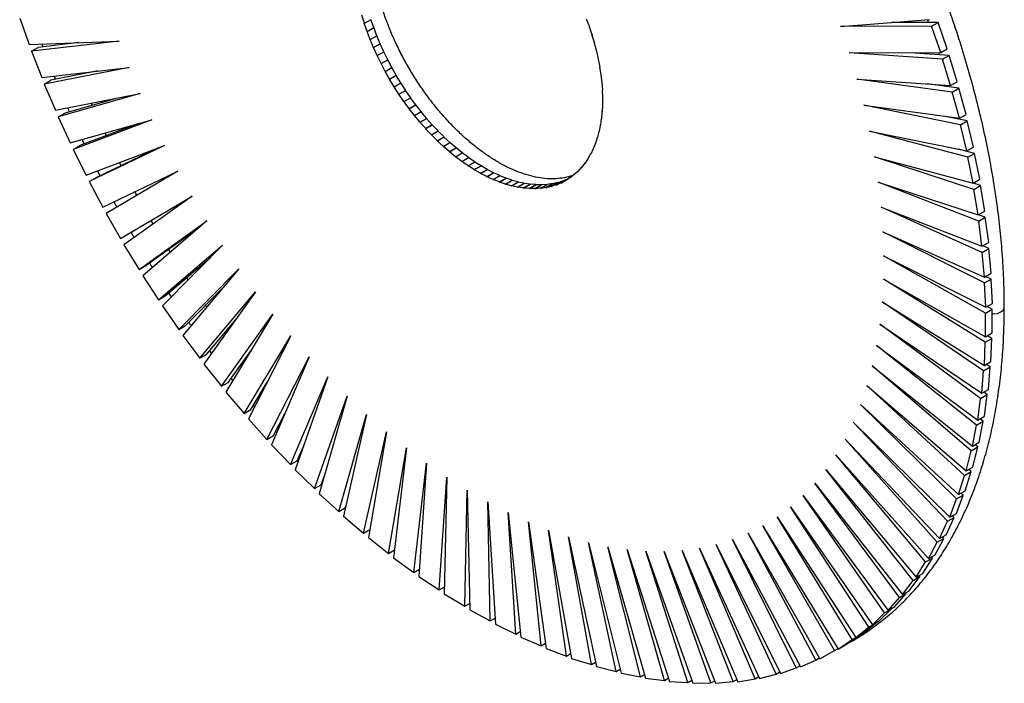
# Paper-space layout '_Isométrica' of a CAD drawing. Header units: millimetres. Extents: x -111 to 109, y -141 to 139.
# Tile 1 of 2: x -100 to 109, y -141 to 0. Entities that reach past the tile are written whole.
import ezdxf

# ---------------------------------------------------------------- set-up
doc = ezdxf.new("R2010")
doc.units = ezdxf.units.MM

psp = doc.layouts.new('_Isométrica')

# ---------------------------------------------------------------- linework, layer by layer
at = {"color": 7, "linetype": 'Continuous', "lineweight": 25}
for p, q in [((-100.28, 0.06), (-98.25, -5.52)), ((-27.17, -1.02), (-27.74, 0.7)), ((-27.21, -1.02), (-27.17, -1.02)), ((-26.58, -2.74), (-27.21, -1.02)), ((-27.17, -1.02), (-25.76, -0.21)), ((-26.58, -2.74), (-25.16, -1.93)), ((-25.16, -1.93), (-25.79, -0.22)), ((-24.51, -3.65), (-25.19, -1.94)), ((19.89, -0.07), (20.55, -1.79)), ((20.52, -1.79), (20.54, -1.78)), ((20.52, -1.79), (21.12, -3.51)), ((20.55, -1.79), (20.52, -1.79)), ((73.83, -1.68), (92.71, -0.24)), ((93.13, -1.65), (73.83, -1.68)), ((94.54, -0.83), (84.74, -0.85)), ((92.3, -0.27), (92.5, -0.83)), ((93.13, -1.65), (94.54, -0.83)), ((95.07, -7.23), (93.13, -1.65)), ((96.48, -6.42), (94.54, -0.83)), ((-26.61, -2.75), (-26.58, -2.74)), ((-25.92, -4.46), (-26.61, -2.75)), ((-25.92, -4.46), (-24.51, -3.65)), ((-23.79, -5.36), (-24.53, -3.66)), ((21.09, -3.51), (21.11, -3.5)), ((21.09, -3.51), (21.62, -5.23)), ((21.12, -3.51), (21.09, -3.51)), ((-98.25, -5.52), (-79.2, -4.78)), ((-79.2, -4.78), (-97.8, -6.93)), ((-97.8, -6.93), (-96.39, -6.12)), ((-87.72, -5.12), (-96.39, -6.12)), ((-95.57, -5.42), (-95.35, -6)), ((-90.23, -5.41), (-90.31, -5.22)), ((-25.95, -4.47), (-25.92, -4.46)), ((-25.21, -6.17), (-25.95, -4.47)), ((-25.23, -6.18), (-25.21, -6.17)), ((-24.44, -7.87), (-25.23, -6.18)), ((-25.21, -6.17), (-23.79, -5.36)), ((-23.02, -7.06), (-23.82, -5.37)), ((21.59, -5.23), (21.62, -5.21)), ((21.59, -5.23), (22.07, -6.94)), ((21.62, -5.23), (21.59, -5.23)), ((-97.8, -6.93), (-95.58, -12.51)), ((-24.46, -7.88), (-24.44, -7.87)), ((-23.61, -9.56), (-24.46, -7.88)), ((-24.44, -7.87), (-23.02, -7.06)), ((-22.2, -8.74), (-23.05, -7.07)), ((22.04, -6.93), (22.06, -6.92)), ((22.04, -6.93), (22.45, -8.64)), ((22.07, -6.94), (22.04, -6.93)), ((75.68, -7.27), (95.07, -7.23)), ((95.43, -8.64), (75.68, -7.27)), ((96.85, -7.82), (88.56, -7.25)), ((95.07, -7.23), (96.48, -6.42)), ((95.43, -8.64), (96.85, -7.82)), ((98.59, -13.4), (96.85, -7.82)), ((-95.58, -12.51), (-77.07, -10.37)), ((-77.07, -10.37), (-95.09, -13.92)), ((-23.64, -9.57), (-23.61, -9.56)), ((-22.74, -11.23), (-23.64, -9.57)), ((-23.61, -9.56), (-22.2, -8.74)), ((-22.74, -11.23), (-21.32, -10.41)), ((-21.32, -10.41), (-22.22, -8.76)), ((-20.4, -12.05), (-21.35, -10.42)), ((22.42, -8.63), (22.44, -8.61)), ((22.42, -8.63), (22.76, -10.32)), ((22.45, -8.64), (22.42, -8.63)), ((22.73, -10.3), (22.76, -10.29)), ((22.73, -10.3), (23.01, -11.97)), ((22.76, -10.32), (22.73, -10.3)), ((97.18, -14.22), (95.43, -8.64)), ((-83.67, -11.13), (-93.67, -13.1)), ((-92.95, -12.2), (-92.66, -12.9)), ((-87.66, -11.92), (-87.79, -11.61)), ((-22.76, -11.24), (-22.74, -11.23)), ((-21.81, -12.87), (-22.76, -11.24)), ((-21.84, -12.88), (-20.42, -12.07)), ((-21.81, -12.87), (-20.4, -12.05)), ((-20.42, -12.07), (-20.4, -12.05)), ((-19.43, -13.67), (-20.42, -12.07)), ((22.98, -11.96), (23.01, -11.94)), ((22.98, -11.96), (23.2, -13.61)), ((23.01, -11.97), (22.98, -11.96)), ((-95.09, -13.92), (-93.67, -13.1)), ((-95.09, -13.92), (-92.68, -19.46)), ((-21.84, -12.88), (-21.81, -12.87)), ((-20.84, -14.48), (-21.84, -12.88)), ((-20.86, -14.5), (-19.45, -13.68)), ((-20.86, -14.5), (-20.84, -14.48)), ((-19.83, -16.07), (-20.86, -14.5)), ((-20.84, -14.48), (-19.43, -13.67)), ((-19.45, -13.68), (-19.43, -13.67)), ((-18.41, -15.25), (-19.45, -13.68)), ((23.17, -13.59), (23.19, -13.57)), ((23.17, -13.59), (23.32, -15.21)), ((23.2, -13.61), (23.17, -13.59)), ((77.32, -12.85), (97.18, -14.22)), ((97.49, -15.61), (77.32, -12.85)), ((98.9, -14.79), (92.2, -13.87)), ((96.67, -14.18), (96.75, -14.5)), ((97.18, -14.22), (98.59, -13.4)), ((-92.68, -19.46), (-74.75, -15.93)), ((-74.75, -15.93), (-92.14, -20.87)), ((-19.85, -16.08), (-18.43, -15.27)), ((-19.85, -16.08), (-19.83, -16.07)), ((-18.77, -17.61), (-19.85, -16.08)), ((-19.83, -16.07), (-18.41, -15.25)), ((-18.43, -15.27), (-18.41, -15.25)), ((-17.35, -16.8), (-18.43, -15.27)), ((23.28, -15.19), (23.31, -15.17)), ((23.28, -15.19), (23.37, -16.78)), ((23.32, -15.21), (23.28, -15.19)), ((97.49, -15.61), (98.9, -14.79)), ((99.03, -21.17), (97.49, -15.61)), ((100.45, -20.35), (98.9, -14.79)), ((-79.51, -16.87), (-90.72, -20.05)), ((-84.89, -18.4), (-85.08, -17.96)), ((-18.79, -17.63), (-17.37, -16.82)), ((-18.79, -17.63), (-18.77, -17.61)), ((-17.67, -19.12), (-18.79, -17.63)), ((-18.77, -17.61), (-17.35, -16.8)), ((-17.69, -19.14), (-16.27, -18.32)), ((-17.67, -19.12), (-16.26, -18.3)), ((-17.37, -16.82), (-17.35, -16.8)), ((-16.26, -18.3), (-17.37, -16.82)), ((-16.27, -18.32), (-16.26, -18.3)), ((-15.12, -19.76), (-16.27, -18.32)), ((23.32, -18.29), (23.27, -19.8)), ((23.32, -18.29), (23.35, -18.27)), ((23.35, -18.31), (23.32, -18.29)), ((23.33, -16.76), (23.36, -16.74)), ((23.33, -16.76), (23.35, -18.31)), ((23.37, -16.78), (23.33, -16.76)), ((78.76, -18.4), (99.03, -21.17)), ((99.29, -22.54), (78.76, -18.4)), ((-92.14, -20.87), (-90.72, -20.05)), ((-92.14, -20.87), (-89.55, -26.37)), ((-90.11, -18.96), (-89.75, -19.78)), ((-17.69, -19.14), (-17.67, -19.12)), ((-16.54, -20.58), (-17.69, -19.14)), ((-16.55, -20.6), (-15.14, -19.79)), ((-16.55, -20.6), (-16.54, -20.58)), ((-15.37, -22), (-16.55, -20.6)), ((-16.54, -20.58), (-15.12, -19.76)), ((-15.14, -19.79), (-15.12, -19.76)), ((-13.95, -21.18), (-15.14, -19.79)), ((23.23, -19.78), (23.11, -21.24)), ((23.23, -19.78), (23.27, -19.76)), ((23.27, -19.8), (23.23, -19.78)), ((100.71, -21.73), (95.64, -20.71)), ((99.03, -21.17), (100.45, -20.35)), ((-89.55, -26.37), (-72.25, -21.46)), ((-72.25, -21.46), (-88.96, -27.78)), ((-75.25, -22.31), (-87.55, -26.96)), ((-15.38, -22.02), (-13.97, -21.21)), ((-15.38, -22.02), (-15.37, -22)), ((-14.17, -23.36), (-15.38, -22.02)), ((-15.37, -22), (-13.95, -21.18)), ((-12.77, -22.57), (-14.18, -23.39)), ((-14.17, -23.36), (-12.76, -22.55)), ((-13.97, -21.21), (-13.95, -21.18)), ((-12.76, -22.55), (-13.97, -21.21)), ((-12.77, -22.57), (-12.76, -22.55)), ((-11.53, -23.86), (-12.77, -22.57)), ((22.86, -22.61), (22.61, -23.98)), ((22.86, -22.61), (22.9, -22.59)), ((22.9, -22.64), (22.86, -22.61)), ((23.08, -21.22), (22.9, -22.64)), ((23.08, -21.22), (23.12, -21.2)), ((23.11, -21.24), (23.08, -21.22)), ((98.45, -21.09), (98.5, -21.28)), ((99.29, -22.54), (100.71, -21.73)), ((100.63, -28.07), (99.29, -22.54)), ((102.04, -27.26), (100.71, -21.73)), ((-81.92, -24.83), (-82.18, -24.28)), ((-14.18, -23.39), (-14.17, -23.36)), ((-12.94, -24.67), (-14.18, -23.39)), ((-12.96, -24.7), (-11.54, -23.88)), ((-12.96, -24.7), (-12.94, -24.67)), ((-11.69, -25.92), (-12.96, -24.7)), ((-12.94, -24.67), (-11.53, -23.86)), ((-11.54, -23.88), (-11.53, -23.86)), ((-10.28, -25.11), (-11.54, -23.88)), ((22.58, -23.95), (22.27, -25.27)), ((22.58, -23.95), (22.62, -23.93)), ((22.61, -23.98), (22.58, -23.95)), ((80, -23.9), (100.63, -28.07)), ((100.83, -29.43), (80, -23.9)), ((-88.96, -27.78), (-87.55, -26.96)), ((-86.2, -33.22), (-69.57, -26.93)), ((-69.57, -26.93), (-85.57, -34.61)), ((-11.7, -25.95), (-10.29, -25.14)), ((-11.7, -25.95), (-11.69, -25.92)), ((-10.42, -27.12), (-11.7, -25.95)), ((-11.69, -25.92), (-10.28, -25.11)), ((-10.43, -27.15), (-9.01, -26.33)), ((-10.43, -27.15), (-10.42, -27.12)), ((-9.13, -28.24), (-10.43, -27.15)), ((-10.42, -27.12), (-9.01, -26.3)), ((-10.29, -25.14), (-10.28, -25.11)), ((-9.01, -26.3), (-10.29, -25.14)), ((-9.01, -26.33), (-9.01, -26.3)), ((-7.71, -27.43), (-9.01, -26.33)), ((21.82, -26.46), (21.38, -27.66)), ((21.82, -26.46), (21.87, -26.43)), ((21.85, -26.49), (21.82, -26.46)), ((22.23, -25.24), (21.85, -26.49)), ((22.23, -25.24), (22.28, -25.21)), ((22.27, -25.27), (22.23, -25.24)), ((-88.96, -27.78), (-86.2, -33.22)), ((-70.92, -27.44), (-84.16, -33.8)), ((-9.14, -28.28), (-7.72, -27.46)), ((-9.14, -28.28), (-9.13, -28.24)), ((-7.82, -29.31), (-9.14, -28.28)), ((-9.13, -28.24), (-7.71, -27.43)), ((-7.83, -29.34), (-6.41, -28.52)), ((-7.82, -29.31), (-6.41, -28.49)), ((-7.72, -27.46), (-7.71, -27.43)), ((-6.41, -28.49), (-7.72, -27.46)), ((-6.41, -28.52), (-6.41, -28.49)), ((-5.09, -29.48), (-6.41, -28.52)), ((20.81, -28.73), (20.24, -29.79)), ((20.81, -28.73), (20.87, -28.69)), ((20.84, -28.76), (20.81, -28.73)), ((21.35, -27.63), (20.84, -28.76)), ((21.35, -27.63), (21.4, -27.59)), ((21.38, -27.66), (21.35, -27.63)), ((102.25, -28.61), (98.85, -27.71)), ((100.63, -28.07), (102.04, -27.26)), ((100.83, -29.43), (102.25, -28.61)), ((103.38, -34.09), (102.25, -28.61)), ((-78.76, -31.21), (-79.09, -30.53)), ((-7.83, -29.34), (-7.82, -29.31)), ((-6.51, -30.3), (-7.83, -29.34)), ((-6.51, -30.3), (-5.09, -29.48)), ((-6.51, -30.33), (-5.1, -29.52)), ((-6.51, -30.33), (-6.51, -30.3)), ((-5.18, -31.22), (-6.51, -30.33)), ((-5.18, -31.22), (-3.77, -30.4)), ((-5.18, -31.25), (-3.77, -30.44)), ((-5.18, -31.25), (-5.18, -31.22)), ((-3.85, -32.06), (-5.18, -31.25)), ((-5.1, -29.52), (-5.09, -29.48)), ((-3.77, -30.4), (-5.1, -29.52)), ((-3.85, -32.06), (-2.43, -31.25)), ((-3.85, -32.1), (-2.43, -31.28)), ((-3.77, -30.44), (-3.77, -30.4)), ((-2.43, -31.25), (-3.77, -30.44)), ((-2.43, -31.28), (-2.43, -31.25)), ((-1.1, -32.02), (-2.43, -31.28)), ((19.56, -30.72), (18.87, -31.64)), ((19.56, -30.72), (19.64, -30.67)), ((19.59, -30.75), (19.56, -30.72)), ((20.21, -29.76), (19.59, -30.75)), ((20.21, -29.76), (20.28, -29.72)), ((20.24, -29.79), (20.21, -29.76)), ((81.02, -29.35), (101.96, -34.91)), ((102.12, -36.25), (81.02, -29.35)), ((101.96, -34.91), (100.83, -29.43)), ((-83.8, -32.31), (-83.25, -33.36)), ((-82.65, -39.99), (-66.73, -32.35)), ((-66.73, -32.35), (-81.97, -41.37)), ((-3.85, -32.1), (-3.85, -32.06)), ((-2.52, -32.83), (-3.85, -32.1)), ((-2.52, -32.83), (-1.1, -32.02)), ((-2.51, -32.87), (-2.52, -32.83)), ((-2.51, -32.87), (-1.1, -32.06)), ((-1.18, -33.52), (-2.51, -32.87)), ((-1.18, -33.52), (0.23, -32.71)), ((-1.18, -33.56), (0.23, -32.75)), ((-1.1, -32.06), (-1.1, -32.02)), ((0.23, -32.71), (-1.1, -32.06)), ((0.14, -34.13), (1.56, -33.32)), ((0.15, -34.18), (1.56, -33.36)), ((0.23, -32.75), (0.23, -32.71)), ((1.56, -33.32), (0.23, -32.75)), ((1.56, -33.36), (1.56, -33.32)), ((2.87, -33.85), (1.56, -33.36)), ((17.25, -33.15), (16.4, -33.85)), ((17.25, -33.15), (17.41, -33.05)), ((17.28, -33.19), (17.25, -33.15)), ((18.07, -32.42), (17.28, -33.19)), ((18.07, -32.42), (18.2, -32.34)), ((18.1, -32.45), (18.07, -32.42)), ((18.84, -31.6), (18.1, -32.45)), ((18.84, -31.6), (18.94, -31.55)), ((18.87, -31.64), (18.84, -31.6)), ((-85.57, -34.61), (-84.16, -33.8)), ((-85.57, -34.61), (-82.65, -39.99)), ((-1.18, -33.56), (-1.18, -33.52)), ((0.14, -34.13), (-1.18, -33.56)), ((0.15, -34.18), (0.14, -34.13)), ((1.46, -34.66), (0.15, -34.18)), ((1.46, -34.66), (2.87, -33.85)), ((1.46, -34.71), (2.88, -33.89)), ((1.46, -34.71), (1.46, -34.66)), ((2.76, -35.11), (1.46, -34.71)), ((2.76, -35.11), (4.18, -34.29)), ((2.77, -35.15), (2.76, -35.11)), ((2.77, -35.15), (4.19, -34.34)), ((4.06, -35.47), (2.77, -35.15)), ((2.88, -33.89), (2.87, -33.85)), ((4.18, -34.29), (2.88, -33.89)), ((4.06, -35.47), (5.47, -34.66)), ((4.06, -35.52), (5.48, -34.7)), ((4.06, -35.52), (4.06, -35.47)), ((4.19, -34.34), (4.18, -34.29)), ((5.47, -34.66), (4.19, -34.34)), ((5.33, -35.75), (6.74, -34.93)), ((5.34, -35.79), (6.75, -34.98)), ((5.48, -34.7), (5.47, -34.66)), ((6.74, -34.93), (5.48, -34.7)), ((6.58, -35.94), (7.99, -35.13)), ((6.59, -35.99), (8.01, -35.17)), ((6.75, -34.98), (6.74, -34.93)), ((7.99, -35.13), (6.75, -34.98)), ((7.81, -36.05), (9.22, -35.23)), ((7.82, -36.09), (9.23, -35.27)), ((8.01, -35.17), (7.99, -35.13)), ((9.22, -35.23), (8.01, -35.17)), ((9, -36.07), (10.42, -35.25)), ((9.02, -36.11), (10.43, -35.29)), ((9.23, -35.27), (9.22, -35.23)), ((10.42, -35.25), (9.23, -35.27)), ((10.17, -36), (11.59, -35.18)), ((10.19, -36.04), (11.6, -35.23)), ((10.43, -35.29), (10.42, -35.25)), ((11.59, -35.18), (10.43, -35.29)), ((11.31, -35.85), (12.72, -35.03)), ((11.32, -35.89), (12.74, -35.07)), ((11.6, -35.23), (11.59, -35.18)), ((12.72, -35.03), (11.6, -35.23)), ((12.4, -35.61), (13.82, -34.79)), ((12.42, -35.65), (13.84, -34.83)), ((13.46, -35.28), (12.42, -35.65)), ((12.74, -35.07), (12.72, -35.03)), ((13.82, -34.79), (12.74, -35.07)), ((13.46, -35.28), (14.88, -34.47)), ((13.48, -35.32), (13.46, -35.28)), ((13.48, -35.32), (14.9, -34.51)), ((14.48, -34.87), (13.48, -35.32)), ((13.84, -34.83), (13.82, -34.79)), ((14.88, -34.47), (13.84, -34.83)), ((14.48, -34.87), (15.89, -34.06)), ((14.5, -34.91), (14.48, -34.87)), ((14.5, -34.91), (15.91, -34.1)), ((15.45, -34.38), (14.5, -34.91)), ((14.9, -34.51), (14.88, -34.47)), ((15.89, -34.06), (14.9, -34.51)), ((15.45, -34.38), (15.99, -34.07)), ((15.47, -34.42), (15.45, -34.38)), ((16.37, -33.81), (15.47, -34.42)), ((15.91, -34.1), (15.89, -34.06)), ((16.09, -34), (15.91, -34.1)), ((16.37, -33.81), (16.63, -33.66)), ((16.4, -33.85), (16.37, -33.81)), ((81.83, -34.73), (103.03, -41.66)), ((103.13, -42.97), (81.83, -34.73)), ((103.53, -35.43), (101.81, -34.87)), ((101.96, -34.91), (103.38, -34.09)), ((102.12, -36.25), (103.53, -35.43)), ((104.45, -40.84), (103.53, -35.43)), ((5.33, -35.75), (4.06, -35.52)), ((5.34, -35.79), (5.33, -35.75)), ((6.58, -35.94), (5.34, -35.79)), ((6.59, -35.99), (6.58, -35.94)), ((7.81, -36.05), (6.59, -35.99)), ((7.82, -36.09), (7.81, -36.05)), ((9, -36.07), (7.82, -36.09)), ((9.02, -36.11), (9, -36.07)), ((10.17, -36), (9.02, -36.11)), ((10.19, -36.04), (10.17, -36)), ((11.31, -35.85), (10.19, -36.04)), ((11.32, -35.89), (11.31, -35.85)), ((12.4, -35.61), (11.32, -35.89)), ((12.42, -35.65), (12.4, -35.61)), ((103.03, -41.66), (102.12, -36.25)), ((-80.34, -38.88), (-79.7, -40.03)), ((-78.89, -46.66), (-63.72, -37.68)), ((-63.72, -37.68), (-78.17, -48.03)), ((-77.48, -45.85), (-63.89, -37.8)), ((-81.97, -41.37), (-78.89, -46.66)), ((82.43, -40.03), (103.83, -48.31)), ((103.88, -49.6), (82.43, -40.03)), ((103.03, -41.66), (104.45, -40.84)), ((104.54, -42.16), (103.12, -41.61)), ((-74.94, -53.22), (-60.57, -42.93)), ((-60.57, -42.93), (-74.18, -54.57)), ((-71.94, -43.57), (-72.38, -42.83)), ((103.13, -42.97), (104.54, -42.16)), ((103.83, -48.31), (103.13, -42.97)), ((105.25, -47.5), (104.54, -42.16)), ((-78.89, -46.66), (-77.48, -45.85)), ((-76.67, -45.37), (-76.02, -46.49)), ((-73.53, -52.41), (-61.98, -44.14)), ((82.81, -45.23), (104.37, -54.85)), ((104.35, -56.1), (82.81, -45.23)), ((-78.17, -48.03), (-74.94, -53.22)), ((103.83, -48.31), (105.25, -47.5)), ((-70.81, -59.65), (-57.26, -48.07)), ((-57.26, -48.07), (-70.02, -60.98)), ((-68.32, -49.55), (-68.7, -48.95)), ((103.88, -49.6), (105.29, -48.78)), ((104.37, -54.85), (103.88, -49.6)), ((105.29, -48.78), (104.01, -48.21)), ((105.78, -54.03), (105.29, -48.78)), ((-72.77, -51.86), (-72.16, -52.84)), ((-69.4, -58.84), (-59.76, -50.6)), ((82.97, -50.32), (104.62, -61.25)), ((104.56, -62.47), (82.97, -50.32)), ((-74.94, -53.22), (-73.53, -52.41)), ((-66.51, -65.94), (-53.83, -53.09)), ((-53.83, -53.09), (-65.68, -67.23)), ((104.37, -54.85), (105.78, -54.03)), ((-74.18, -54.57), (-70.81, -59.65)), ((-64.54, -55.43), (-64.86, -54.95)), ((82.92, -55.29), (104.61, -67.5)), ((104.49, -68.68), (82.92, -55.29)), ((104.35, -56.1), (105.77, -55.29)), ((104.62, -61.25), (104.35, -56.1)), ((105.77, -55.29), (104.61, -54.7)), ((106.04, -60.43), (105.77, -55.29)), ((-68.69, -58.23), (-68.14, -59.07)), ((-65.1, -65.12), (-57.23, -57.15)), ((-62.05, -72.06), (-50.26, -57.99)), ((-50.26, -57.99), (-61.19, -73.33)), ((-70.81, -59.65), (-69.4, -58.84)), ((82.65, -60.13), (104.33, -73.58)), ((104.15, -74.73), (82.65, -60.13)), ((104.62, -61.25), (106.04, -60.43)), ((-70.02, -60.98), (-66.51, -65.94)), ((-60.61, -61.19), (-60.86, -60.83)), ((104.56, -62.47), (105.97, -61.65)), ((104.61, -67.5), (104.56, -62.47)), ((105.97, -61.65), (104.93, -61.07)), ((106.02, -66.68), (105.97, -61.65)), ((-60.64, -71.24), (-54.39, -63.78)), ((-57.45, -78), (-46.57, -62.74)), ((-46.57, -62.74), (-56.55, -79.24)), ((-66.51, -65.94), (-65.1, -65.12)), ((-56.54, -66.81), (-56.72, -66.57)), ((82.16, -64.81), (103.77, -79.49)), ((103.54, -80.59), (82.16, -64.81)), ((104.61, -67.5), (106.02, -66.68)), ((-65.68, -67.23), (-62.05, -72.06)), ((-52.7, -83.75), (-42.78, -67.34)), ((-42.78, -67.34), (-51.77, -84.95)), ((104.33, -73.58), (104.49, -68.68)), ((104.49, -68.68), (105.9, -67.87)), ((105.9, -67.87), (104.97, -67.29)), ((105.74, -72.77), (105.9, -67.87)), ((-60.03, -70.51), (-59.59, -71.08)), ((-56.03, -77.19), (-51.24, -70.46)), ((81.45, -69.34), (102.94, -85.2)), ((102.66, -86.25), (81.45, -69.34)), ((-62.05, -72.06), (-60.64, -71.24)), ((-52.35, -72.29), (-52.45, -72.16)), ((-47.83, -89.3), (-38.89, -71.78)), ((-38.89, -71.78), (-46.87, -90.46)), ((104.33, -73.58), (105.74, -72.77)), ((-61.19, -73.33), (-57.45, -78)), ((80.54, -73.7), (101.85, -90.69)), ((101.51, -91.7), (80.54, -73.7)), ((103.77, -79.49), (104.15, -74.73)), ((104.15, -74.73), (105.56, -73.91)), ((105.56, -73.91), (104.73, -73.35)), ((105.18, -78.67), (105.56, -73.91)), ((-57.45, -78), (-56.03, -77.19)), ((-55.46, -76.39), (-55.1, -76.85)), ((-51.29, -82.94), (-47.78, -77.14)), ((-42.85, -94.62), (-34.9, -76.04)), ((-34.9, -76.04), (-41.86, -95.74)), ((-56.55, -79.24), (-52.7, -83.75)), ((79.41, -77.87), (100.48, -95.97)), ((100.1, -96.92), (79.41, -77.87)), ((103.77, -79.49), (105.18, -78.67)), ((104.95, -79.77), (104.22, -79.23)), ((-37.76, -99.71), (-30.83, -80.11)), ((-30.83, -80.11), (-36.76, -100.79)), ((102.94, -85.2), (103.54, -80.59)), ((103.54, -80.59), (104.95, -79.77)), ((104.35, -84.38), (104.95, -79.77)), ((-52.7, -83.75), (-51.29, -82.94)), ((-50.77, -82.09), (-50.48, -82.43)), ((78.07, -81.86), (98.86, -101)), ((98.42, -101.9), (78.07, -81.86)), ((-51.77, -84.95), (-47.83, -89.3)), ((-46.42, -88.48), (-44.02, -83.8)), ((-32.59, -104.56), (-26.7, -83.98)), ((-26.7, -83.98), (-31.57, -105.58)), ((102.66, -86.25), (104.07, -85.43)), ((102.94, -85.2), (104.35, -84.38)), ((103.26, -89.88), (104.07, -85.43)), ((104.07, -85.43), (103.42, -84.92)), ((-45.96, -87.59), (-45.74, -87.82)), ((-27.35, -109.14), (-22.51, -87.64)), ((-22.51, -87.64), (-26.3, -110.12)), ((76.52, -85.64), (96.98, -105.78)), ((96.49, -106.63), (76.52, -85.64)), ((101.85, -90.69), (102.66, -86.25)), ((-47.83, -89.3), (-46.42, -88.48)), ((74.78, -89.21), (94.85, -110.31)), ((94.31, -111.09), (74.78, -89.21)), ((-46.87, -90.46), (-42.85, -94.62)), ((-41.43, -93.81), (-39.97, -90.4)), ((-22.04, -113.45), (-18.26, -91.09)), ((-18.26, -91.09), (-20.98, -114.38)), ((100.48, -95.97), (101.51, -91.7)), ((101.51, -91.7), (102.92, -90.88)), ((101.85, -90.69), (103.26, -89.88)), ((101.9, -95.15), (102.92, -90.88)), ((102.92, -90.88), (102.36, -90.4)), ((-42.85, -94.62), (-41.43, -93.81)), ((-41.03, -92.87), (-40.9, -93.02)), ((72.84, -92.56), (92.47, -114.55)), ((91.88, -115.28), (72.84, -92.56)), ((-41.86, -95.74), (-37.76, -99.71)), ((-16.69, -117.48), (-13.98, -94.31)), ((-13.98, -94.31), (-15.62, -118.35)), ((70.7, -95.67), (89.84, -118.52)), ((89.21, -119.18), (70.7, -95.67)), ((100.48, -95.97), (101.9, -95.15)), ((101.51, -96.1), (101.02, -95.65)), ((-36.35, -98.9), (-35.65, -96.91)), ((-11.3, -121.22), (-9.67, -97.3)), ((-9.67, -97.3), (-10.22, -122.03)), ((98.86, -101), (100.1, -96.92)), ((100.1, -96.92), (101.51, -96.1)), ((100.28, -100.18), (101.51, -96.1)), ((-37.76, -99.71), (-36.35, -98.9)), ((-5.89, -124.66), (-5.35, -100.05)), ((-5.35, -100.05), (-4.8, -125.41)), ((68.38, -98.56), (86.99, -122.18)), ((86.31, -122.79), (68.38, -98.56)), ((98.86, -101), (100.28, -100.18)), ((-36.76, -100.79), (-32.59, -104.56)), ((65.88, -101.2), (83.9, -125.55)), ((83.18, -126.09), (65.88, -101.2)), ((96.98, -105.78), (98.42, -101.9)), ((98.4, -104.97), (99.84, -101.09)), ((98.42, -101.9), (99.84, -101.09)), ((99.84, -101.09), (99.42, -100.68)), ((-32.59, -104.56), (-31.18, -103.74)), ((-31.18, -103.74), (-31.05, -103.29)), ((-1.02, -102.55), (0.62, -128.48)), ((-0.47, -127.78), (-1.02, -102.55)), ((63.21, -103.58), (80.6, -128.6)), ((79.84, -129.07), (63.21, -103.58)), ((-31.57, -105.58), (-27.35, -109.14)), ((3.31, -104.8), (6.03, -131.22)), ((4.93, -130.59), (3.31, -104.8)), ((60.36, -105.71), (77.08, -131.33)), ((76.28, -131.74), (60.36, -105.71)), ((96.26, -109.49), (97.91, -105.81)), ((96.49, -106.63), (97.91, -105.81)), ((96.98, -105.78), (98.4, -104.97)), ((97.91, -105.81), (97.56, -105.45)), ((-27.35, -109.14), (-26.01, -108.37)), ((7.62, -106.78), (11.41, -133.64)), ((10.32, -133.07), (7.62, -106.78)), ((11.9, -108.5), (16.76, -135.73)), ((15.68, -135.23), (11.9, -108.5)), ((57.36, -107.58), (73.36, -133.74)), ((72.53, -134.07), (57.36, -107.58)), ((94.85, -110.31), (96.49, -106.63)), ((-26.3, -110.12), (-22.04, -113.45)), ((16.14, -109.95), (22.06, -137.47)), ((20.98, -137.04), (16.14, -109.95)), ((50.9, -110.51), (65.35, -137.54)), ((64.45, -137.74), (50.9, -110.51)), ((54.2, -109.18), (69.45, -135.81)), ((68.58, -136.08), (54.2, -109.18)), ((93.88, -113.74), (95.72, -110.28)), ((94.31, -111.09), (95.72, -110.28)), ((94.85, -110.31), (96.26, -109.49)), ((95.72, -110.28), (95.44, -109.96)), ((-22.04, -113.45), (-20.79, -112.73)), ((20.34, -111.13), (27.3, -138.88)), ((26.23, -138.51), (20.34, -111.13)), ((24.47, -112.03), (32.46, -139.94)), ((31.4, -139.64), (24.47, -112.03)), ((28.54, -112.66), (37.53, -140.65)), ((36.48, -140.42), (28.54, -112.66)), ((43.9, -112.35), (56.65, -139.97)), ((55.69, -140.03), (43.9, -112.35)), ((47.46, -111.57), (61.08, -138.93)), ((60.15, -139.06), (47.46, -111.57)), ((92.47, -114.55), (94.31, -111.09)), ((-20.98, -114.38), (-16.69, -117.48)), ((32.52, -113), (42.49, -141)), ((41.47, -140.85), (32.52, -113)), ((36.42, -113.06), (47.34, -141.01)), ((46.34, -140.93), (36.42, -113.06)), ((40.21, -112.84), (52.06, -140.67)), ((51.08, -140.65), (40.21, -112.84)), ((91.26, -117.7), (93.3, -114.47)), ((91.88, -115.28), (93.3, -114.47)), ((92.47, -114.55), (93.88, -113.74)), ((93.3, -114.47), (93.08, -114.2)), ((-16.69, -117.48), (-15.51, -116.8)), ((89.84, -118.52), (91.88, -115.28)), ((-15.62, -118.35), (-11.3, -121.22)), ((88.4, -121.37), (90.63, -118.37)), ((89.21, -119.18), (90.63, -118.37)), ((89.84, -118.52), (91.26, -117.7)), ((90.63, -118.37), (90.46, -118.16)), ((-11.3, -121.22), (-10.19, -120.58)), ((86.99, -122.18), (89.21, -119.18)), ((-10.22, -122.03), (-5.89, -124.66)), ((83.9, -125.55), (86.31, -122.79)), ((85.32, -124.73), (87.73, -121.97)), ((86.31, -122.79), (87.73, -121.97)), ((86.99, -122.18), (88.4, -121.37)), ((87.73, -121.97), (87.62, -121.82)), ((-5.89, -124.66), (-4.83, -124.05)), ((82.01, -127.78), (84.6, -125.27)), ((83.18, -126.09), (84.6, -125.27)), ((83.9, -125.55), (85.32, -124.73)), ((84.6, -125.27), (84.54, -125.18)), ((-4.8, -125.41), (-0.47, -127.78)), ((-0.47, -127.78), (0.54, -127.2)), ((80.6, -128.6), (83.18, -126.09)), ((0.62, -128.48), (4.93, -130.59)), ((77.08, -131.33), (79.84, -129.07)), ((78.49, -130.52), (81.25, -128.26)), ((79.84, -129.07), (81.25, -128.26)), ((80.6, -128.6), (82.01, -127.78)), ((81.25, -128.26), (81.24, -128.23)), ((4.93, -130.59), (5.9, -130.03)), ((6.03, -131.22), (10.32, -133.07)), ((74.77, -132.92), (77.19, -131.27)), ((76.28, -131.74), (77.05, -131.29)), ((77.08, -131.33), (78.49, -130.52)), ((10.32, -133.07), (11.26, -132.53)), ((11.41, -133.64), (15.68, -135.23)), ((72.53, -134.07), (73.29, -133.63)), ((73.21, -133.68), (73.3, -133.64)), ((73.36, -133.74), (76.28, -131.74)), ((73.36, -133.74), (74.77, -132.92)), ((15.68, -135.23), (16.58, -134.7)), ((16.76, -135.73), (20.98, -137.04)), ((68.58, -136.08), (69.35, -135.63)), ((69.45, -135.81), (72.53, -134.07)), ((20.98, -137.04), (21.86, -136.53)), ((22.06, -137.47), (26.23, -138.51)), ((61.08, -138.93), (64.45, -137.74)), ((64.45, -137.74), (65.22, -137.29)), ((65.35, -137.54), (68.58, -136.08)), ((26.23, -138.51), (27.08, -138.02)), ((27.3, -138.88), (31.4, -139.64)), ((31.4, -139.64), (32.23, -139.16)), ((55.69, -140.03), (56.47, -139.58)), ((56.65, -139.97), (60.15, -139.06)), ((60.15, -139.06), (60.92, -138.61)), ((32.46, -139.94), (36.48, -140.42)), ((36.48, -140.42), (37.3, -139.95)), ((37.53, -140.65), (41.47, -140.85)), ((41.47, -140.85), (42.27, -140.38)), ((42.49, -141), (46.34, -140.93)), ((46.34, -140.93), (47.13, -140.47)), ((47.34, -141.01), (51.08, -140.65)), ((51.08, -140.65), (51.87, -140.2)), ((52.06, -140.67), (55.69, -140.03))]:
    psp.add_line(p, q, dxfattribs=at)
at = {"color": 7, "linetype": 'Continuous', "lineweight": 25, "flags": 128}
psp.add_lwpolyline([(105.98, -62.67), (106.28, -62.67), (107.12, -62.54), (107.83, -62.25), (108.33, -61.84), (108.56, -61.36), (108.57, -61.23)], dxfattribs=at)
at = {"color": 7, "linetype": 'Continuous', "lineweight": 25}
for points, knots in [([(108.57, -61.23), (108.56, -60.31), (108.55, -57.63), (108.37, -53.13), (107.99, -47.7), (107.42, -42.18), (106.65, -36.6), (105.71, -30.95), (104.57, -25.24), (103.26, -19.5), (101.77, -13.72), (100.1, -7.92), (98.25, -2.1), (96.24, 3.72), (94.06, 9.53), (91.71, 15.32), (89.21, 21.09), (86.55, 26.82), (83.74, 32.5), (80.79, 38.13), (77.69, 43.69), (74.46, 49.18), (71.11, 54.58), (67.63, 59.89), (64.03, 65.09), (60.32, 70.18), (56.51, 75.15), (52.6, 79.99), (48.59, 84.68), (44.5, 89.24), (40.34, 93.64), (36.1, 97.87), (31.8, 101.94), (27.45, 105.83), (23.04, 109.53), (18.6, 113.05), (14.12, 116.37), (9.61, 119.48), (5.09, 122.39), (0.55, 125.08), (-3.99, 127.56), (-8.52, 129.81), (-13.05, 131.84), (-17.55, 133.63), (-22.02, 135.19), (-26.46, 136.52), (-30.85, 137.6), (-35.19, 138.43), (-39.48, 139.03), (-43.69, 139.37), (-47.82, 139.47), (-51.88, 139.33), (-55.83, 138.94), (-59.69, 138.3), (-63.45, 137.42), (-67.09, 136.3), (-70.61, 134.94), (-73.99, 133.33), (-76.3, 132.1), (-77.45, 131.35), (-77.55, 131.28)], [0, 0, 0, 0, 0.009333, 0.027039, 0.044743, 0.062445, 0.080144, 0.09784, 0.115534, 0.133224, 0.150912, 0.168597, 0.186279, 0.203959, 0.221637, 0.239313, 0.256987, 0.27466, 0.292333, 0.310004, 0.327676, 0.345347, 0.363018, 0.38069, 0.398362, 0.416035, 0.43371, 0.451386, 0.469065, 0.486745, 0.504428, 0.522113, 0.539801, 0.557493, 0.575188, 0.592886, 0.610588, 0.628294, 0.646002, 0.663714, 0.681428, 0.699144, 0.71686, 0.734575, 0.752287, 0.769994, 0.787691, 0.805377, 0.823047, 0.840697, 0.858323, 0.875921, 0.893488, 0.911022, 0.928522, 0.945991, 0.963432, 0.98085, 0.998254, 1, 1, 1, 1]), ([(17.18, -33.2), (17.11, -33.24), (16.51, -33.51), (15.29, -33.79), (13.51, -34.03), (11.62, -34.02), (9.66, -33.77), (7.63, -33.3), (5.54, -32.6), (3.41, -31.68), (1.25, -30.53), (-0.92, -29.18), (-3.09, -27.61), (-5.25, -25.85), (-7.37, -23.91), (-9.43, -21.79), (-11.44, -19.52), (-13.36, -17.1), (-15.19, -14.56), (-16.9, -11.91), (-18.5, -9.18), (-19.96, -6.38), (-21.27, -3.53), (-22.43, -0.66), (-23.43, 2.22), (-24.26, 5.07), (-24.91, 7.89), (-25.39, 10.65), (-25.69, 13.33), (-25.81, 15.91), (-25.75, 18.37), (-25.52, 20.69), (-25.12, 22.85), (-24.56, 24.85), (-23.84, 26.67), (-22.97, 28.3), (-21.96, 29.74), (-21.04, 30.78), (-20.42, 31.26), (-20.23, 31.41)], [0, 0, 0, 0, 0.004536, 0.034571, 0.064113, 0.09307, 0.121539, 0.149673, 0.177605, 0.205434, 0.233226, 0.261013, 0.288818, 0.316655, 0.344528, 0.372437, 0.400379, 0.428349, 0.456341, 0.484347, 0.512361, 0.540377, 0.568383, 0.596374, 0.624342, 0.65228, 0.680182, 0.708041, 0.735853, 0.763618, 0.79134, 0.819031, 0.846713, 0.874416, 0.902203, 0.930165, 0.95843, 0.987145, 1, 1, 1, 1]), ([(94.62, -7.24), (94.64, -7.3), (94.69, -7.44), (94.74, -7.59), (94.76, -7.68)], [0, 0, 0, 0, 0.422361, 1, 1, 1, 1]), ([(-87.06, -25.67), (-86.98, -25.84), (-86.84, -26.15), (-86.69, -26.46), (-86.62, -26.61)], [0, 0, 0, 0, 0.54431, 1, 1, 1, 1]), ([(-75.41, -37.48), (-75.55, -37.24), (-75.69, -36.98), (-75.83, -36.73), (-75.83, -36.72)], [0, 0, 0, 0, 0.97391, 1, 1, 1, 1]), ([(75.25, -132.59), (75.8, -132.3), (77.44, -131.42), (80.04, -129.7), (83.05, -127.46), (85.91, -124.98), (88.61, -122.29), (91.16, -119.38), (93.55, -116.27), (95.78, -112.95), (97.85, -109.43), (99.74, -105.72), (101.45, -101.82), (102.99, -97.75), (104.34, -93.5), (105.51, -89.09), (106.5, -84.52), (107.3, -79.81), (107.91, -74.95), (108.32, -69.97), (108.53, -65.38), (108.56, -62.44), (108.57, -61.23)], [0, 0, 0, 0, 0.02575, 0.077351, 0.128953, 0.180579, 0.232255, 0.284001, 0.335832, 0.387756, 0.439775, 0.491888, 0.544087, 0.596362, 0.648703, 0.701097, 0.753533, 0.806, 0.85849, 0.910995, 0.963508, 1, 1, 1, 1]), ([(-64.44, -64.46), (-64.44, -64.47), (-64.27, -64.71), (-64.1, -64.94), (-63.94, -65.16)], [0, 0, 0, 0, 0.059617, 1, 1, 1, 1])]:
    psp.add_open_spline(points, degree=3, knots=knots, dxfattribs=at)

doc.saveas('drawing.dxf')
